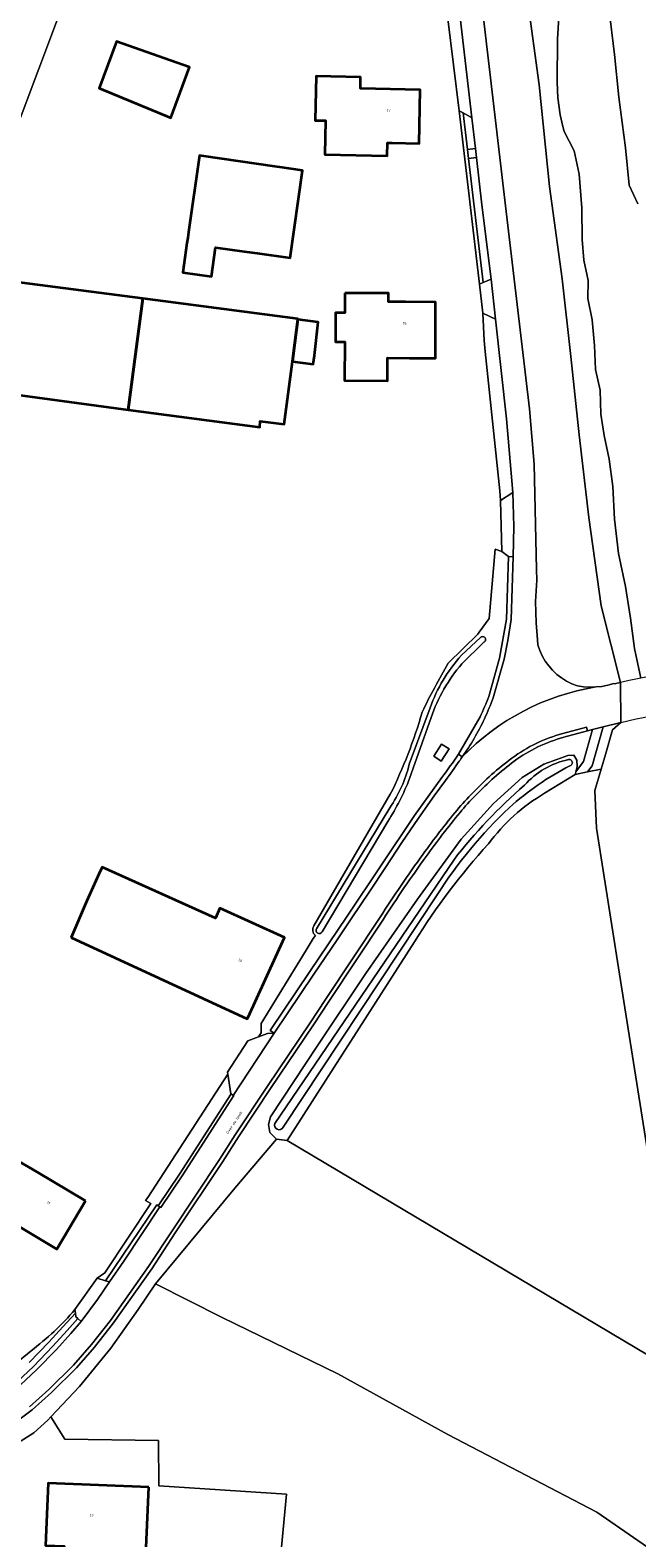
# Model space of a CAD drawing. Header units: metres. Extents: x 201541 to 204988, y 387833 to 394342.
# Tile 50 of 214: x 203641 to 203719, y 389694 to 389889. Entities that reach past the tile are written whole.
import ezdxf
from ezdxf.enums import TextEntityAlignment as Align

# ---------------------------------------------------------------- set-up
doc = ezdxf.new("R2010")
doc.units = ezdxf.units.M
doc.layers.get('Defpoints').update_dxf_attribs({"lineweight": 25})
for name, color, linetype, lineweight in [('B-WE-GR-BOUWLAND-GV', 80, 'Continuous', 13), ('B-WE-GR-GROENVOORZIENING-GV', 80, 'Continuous', 18), ('B-WE-GR-HOUTWAL-GV', 40, 'Continuous', 13), ('B-WE-IE-TERREINAFSCHEIDING_KUNSTMATIG_HEKWERK-G', 20, 'IE-TERREINAFSCHEIDING-KUNSTMATIG', 18), ('B-WE-KW-KUNSTWERK_DEK-GV', 170, 'Continuous', 18), ('B-WE-OG-BEBOUWING-GV', 7, 'Continuous', 35), ('B-WE-OG-BEBOUWING-T18', 10, 'Continuous', 18), ('B-WE-OG-TERREIN_ERF-GV', 7, 'Continuous', 18), ('B-WE-OG-TERREIN_ONBEGROEID-GV', 7, 'Continuous', 18), ('B-WE-OG-WATER-GV', 130, 'Continuous', 18), ('B-WE-OG-WATER_GREPPEL-GV', 160, 'Continuous', 18), ('B-WE-OG-WATER_SLOOT-GV', 120, 'Continuous', 18), ('B-WE-OG-WEG-GV', 7, 'Continuous', 18), ('B-WE-VH-VERHARDING_ASFALT-GV', 252, 'Continuous', 18), ('B-WE-VH-VERHARDING_BEDRIJFSVLOERPLAAT-GV', 252, 'Continuous', 18), ('B-WE-VH-VERHARDING_BETON-GV', 252, 'Continuous', 18), ('B-WE-VH-VERHARDING_BETONSTRAATSTEEN-GV', 252, 'Continuous', 18), ('B-WE-VH-VERHARDING_GRASBETONSTEEN-GV', 70, 'Continuous', 18), ('B-WE-VH-VERHARDING_HALFVERHARDING-GV', 252, 'Continuous', 18), ('B-WE-VH-VERHARDING_HALFVERHARDING_GRIND-GV', 252, 'Continuous', 18), ('B-WE-VH-VERHARDING_OPEN-GV', 252, 'Continuous', 18)]:
    doc.layers.add(name, color=color, linetype=linetype, lineweight=lineweight)
doc.styles.add('NLCS-ISO-M200-T18', font='NLCS-ISO.ttf', dxfattribs={"height": 0.36})
doc.linetypes.add('IE-TERREINAFSCHEIDING-KUNSTMATIG', pattern='A,4,[82,NLCS.SHX,S=0.75,R=90,X=0,Y=0],4,-2', length=10)

msp = doc.modelspace()

# ---------------------------------------------------------------- linework, layer by layer
at = {"layer": 'B-WE-GR-BOUWLAND-GV'}
msp.add_lwpolyline([(203538.511, 389730.405), (203542.978, 389726.131), (203559.887, 389757.639), (203571.806, 389780.102), (203525.553, 389801.499), (203561.655, 389880.162), (203565.566, 389878.56), (203589.599, 389867.223), (203628.384, 389849.237), (203630.791, 389855.159), (203632.325, 389859.395), (203646.259, 389896.323), (203647.847, 389895.724), (203648.363, 389895.529), (203649.807, 389899.803), (203604.905, 389921.251), (203596.492, 389925.115), (203592.363, 389927.077), (203553.611, 389945.078), (203568.331, 389959.204), (203571.514, 389961.771), (203586.097, 389973.532), (203600.481, 389983.793), (203617.325, 389995.218)], dxfattribs=at)
at = {"layer": 'B-WE-GR-GROENVOORZIENING-GV'}
for points in [[(203725.727, 389714.36), (203723.642, 389723.262), (203720.361, 389744.698), (203716.85, 389766.77), (203713.903, 389785.702), (203713.654, 389790.603), (203714.47, 389793.328), (203712.729, 389792.98), (203711.104, 389792.656), (203707.156, 389790.217)], [(203690.309, 389770.955), (203673.823, 389745.228), (203725.727, 389714.36)]]:
    msp.add_lwpolyline(points, dxfattribs=at)
for points in [[(203707.156, 389790.217, 0.1025534), (203699.892, 389783.668)], [(203699.892, 389783.668, 0.0472486), (203690.309, 389770.955)]]:
    msp.add_lwpolyline(points, format="xyb", dxfattribs=at)
at = {"layer": 'B-WE-GR-HOUTWAL-GV'}
for points in [[(203731.618, 389703.235), (203727.151, 389712.479), (203725.727, 389714.36), (203673.823, 389745.228), (203672.462, 389745.401), (203667.052, 389739.052), (203656.768, 389726.667)], [(203727.065, 389688.02), (203713.923, 389697.068), (203694.619, 389707.137), (203680.394, 389715.02), (203665.411, 389722.312), (203656.768, 389726.667), (203654.511, 389723.336), (203650.97, 389718.345), (203646.949, 389713.361), (203643.204, 389709.421), (203645.019, 389706.545), (203657.174, 389706.347), (203657.209, 389700.497), (203673.719, 389699.432), (203671.209, 389672.44)], [(203656.768, 389726.667), (203665.411, 389722.312), (203680.394, 389715.02), (203694.619, 389707.137), (203713.923, 389697.068), (203727.065, 389688.02), (203731.55, 389681.572), (203733.007, 389684.738)]]:
    msp.add_lwpolyline(points, dxfattribs=at)
at = {"layer": 'B-WE-IE-TERREINAFSCHEIDING_KUNSTMATIG_HEKWERK-G'}
for points in [[(203700.776, 389821.841), (203699.988, 389812.875)], [(203699.988, 389812.875), (203698.695, 389811.092)], [(203654.511, 389723.336), (203656.768, 389726.667)], [(203656.768, 389726.667), (203665.411, 389722.312), (203680.394, 389715.02), (203694.619, 389707.137), (203713.923, 389697.068), (203727.065, 389688.02), (203731.55, 389681.572)], [(203657.209, 389700.497), (203673.719, 389699.432), (203671.209, 389672.44), (203668.332, 389652.57)]]:
    msp.add_lwpolyline(points, dxfattribs=at)
at = {"layer": 'B-WE-KW-KUNSTWERK_DEK-GV'}
msp.add_lwpolyline([(203724.873, 389806.162), (203719.619, 389805.121), (203718.106, 389804.822), (203716.971, 389804.577), (203717.046, 389799.401), (203719.032, 389799.854), (203719.927, 389800.029), (203726.091, 389801.233), (203727.132, 389801.436), (203729.146, 389801.862), (203729.429, 389801.922), (203729.552, 389801.89), (203728.513, 389806.882)], close=True, dxfattribs=at)
at = {"layer": 'B-WE-OG-BEBOUWING-GV'}
for points in [[(203658.709, 389885.18), (203651.74, 389887.63), (203649.48, 389881.58), (203658.75, 389877.74), (203661.18, 389884.31)], [(203687.411, 389874.483), (203690.897, 389874.416), (203691.032, 389881.371), (203683.301, 389881.52), (203683.301, 389883.007), (203677.595, 389883.151), (203677.45, 389877.379), (203678.795, 389877.379), (203678.685, 389872.997), (203686.793, 389872.793), (203686.835, 389874.494)], [(203660.949, 389862.174), (203660.85, 389861.477), (203660.313, 389857.691), (203664.018, 389857.166), (203664.55, 389860.917), (203668.259, 389860.426), (203669.952, 389860.186), (203674.206, 389859.582), (203675.812, 389870.909), (203672.871, 389871.344), (203672.548, 389871.392), (203662.711, 389872.806), (203662.461, 389872.842), (203662.417, 389872.533), (203661.054, 389862.917)], [(203653.249, 389839.924), (203655.11, 389854.317), (203634.794, 389856.958), (203634.735, 389856.503), (203633.666, 389856.642), (203632.976, 389851.33), (203634.045, 389851.191), (203634.017, 389850.978), (203637.448, 389850.532), (203636.306, 389842.191)], [(203675.205, 389851.588), (203675.22, 389851.703), (203655.11, 389854.317), (203653.249, 389839.924), (203670.278, 389837.645), (203670.31, 389838.446), (203673.444, 389838.039), (203674.502, 389846.182), (203674.643, 389847.264)], [(203681.299, 389855.036), (203681.287, 389852.466), (203680.097, 389852.471), (203680.081, 389848.731), (203681.281, 389848.726), (203681.259, 389843.706), (203686.824, 389843.681), (203686.829, 389846.619), (203689.651, 389846.614), (203693.029, 389846.608), (203693.042, 389853.862), (203689.152, 389853.876), (203686.961, 389853.884), (203686.965, 389855.011)], [(203674.643, 389847.264), (203674.502, 389846.182), (203677.21, 389845.837), (203677.353, 389846.949), (203677.853, 389851.25), (203675.205, 389851.588)], [(203645.859, 389771.524), (203668.663, 389761.012), (203668.756, 389761.216), (203673.462, 389771.557), (203665.109, 389775.347), (203664.556, 389774.052), (203649.859, 389780.644), (203649.44, 389779.724), (203647.885, 389776.306)], [(203647.718, 389737.412), (203641.401, 389741.17), (203638.516, 389742.863), (203638.244, 389742.39), (203635.638, 389743.94), (203635.007, 389742.879), (203633.715, 389740.708), (203633.593, 389740.503), (203636.09, 389739.017), (203634.717, 389736.711), (203635.145, 389736.493), (203637.808, 389735.132), (203637.689, 389734.932), (203638.148, 389734.659), (203644.006, 389731.174)], [(203655.888, 389700.321), (203642.872, 389700.856), (203642.538, 389692.77), (203644.954, 389692.671), (203644.462, 389680.712), (203645.021, 389680.69), (203644.858, 389676.697), (203650.615, 389676.46), (203650.775, 389680.373), (203652.417, 389680.306), (203652.764, 389688.723), (203655.406, 389688.614)]]:
    msp.add_lwpolyline(points, close=True, dxfattribs=at)
at = {"layer": 'B-WE-OG-TERREIN_ERF-GV'}
for points in [[(203646.259, 389896.323), (203632.325, 389859.395)], [(203698.695, 389811.092), (203699.988, 389812.875), (203700.776, 389821.841), (203701.62, 389821.535), (203701.459, 389828.172), (203701.352, 389829.389), (203699.465, 389847.465), (203699.316, 389848.894), (203699.172, 389852.433), (203698.719, 389856.193), (203696.09, 389878.661), (203694.621, 389890.559)], [(203694.691, 389807.066), (203698.512, 389810.839)], [(203677.297, 389773.042), (203687.174, 389790.089)], [(203646.345, 389723.326), (203649.21, 389727.384), (203650.188, 389728.074), (203656.148, 389737.094), (203655.476, 389737.482), (203655.757, 389737.869), (203666.127, 389753.833), (203666.086, 389754.084), (203668.724, 389758.129), (203670.096, 389758.65), (203670.457, 389759.204), (203670.449, 389760.385), (203676.28, 389769.894), (203677.181, 389771.4), (203677.488, 389771.812)], [(203638.558, 389716.27), (203640.649, 389718.005)], [(203666.535, 389652.998), (203668.332, 389652.57), (203671.209, 389672.44), (203673.719, 389699.432), (203657.209, 389700.497), (203657.174, 389706.347), (203645.019, 389706.545), (203643.204, 389709.421), (203642.809, 389709.005), (203641.034, 389707.364), (203637.614, 389705.192), (203633.273, 389702.779), (203628.527, 389700.262), (203623.257, 389698.214), (203617.021, 389696.378), (203613.629, 389695.576), (203609.236, 389695.167), (203602.492, 389694.224), (203600.031, 389684.199), (203599.146, 389680.273), (203600.11, 389679.813)]]:
    msp.add_lwpolyline(points, dxfattribs=at)
for points in [[(203661.18, 389884.31), (203658.75, 389877.74), (203649.48, 389881.58), (203651.74, 389887.63), (203658.709, 389885.18)], [(203683.301, 389881.52), (203691.032, 389881.371), (203690.897, 389874.416), (203687.411, 389874.483), (203686.835, 389874.494), (203686.793, 389872.793), (203678.685, 389872.997), (203678.795, 389877.379), (203677.45, 389877.379), (203677.595, 389883.151), (203683.301, 389883.007)], [(203660.85, 389861.477), (203660.949, 389862.174), (203661.054, 389862.917), (203662.417, 389872.533), (203662.461, 389872.842), (203662.711, 389872.806), (203672.548, 389871.392), (203672.871, 389871.344), (203675.812, 389870.909), (203674.206, 389859.582), (203669.952, 389860.186), (203668.259, 389860.426), (203664.55, 389860.917), (203664.018, 389857.166), (203660.313, 389857.691)], [(203677.353, 389846.949), (203677.21, 389845.837), (203674.502, 389846.182), (203673.444, 389838.039), (203670.31, 389838.446), (203670.278, 389837.645), (203653.249, 389839.924), (203636.306, 389842.191), (203637.448, 389850.532), (203634.017, 389850.978), (203634.045, 389851.191), (203632.976, 389851.33), (203633.666, 389856.642), (203634.735, 389856.503), (203634.794, 389856.958), (203655.11, 389854.317), (203675.22, 389851.703), (203675.205, 389851.588), (203677.853, 389851.25)], [(203689.152, 389853.876), (203693.042, 389853.862), (203693.029, 389846.608), (203689.651, 389846.614), (203686.829, 389846.619), (203686.824, 389843.681), (203681.259, 389843.706), (203681.281, 389848.726), (203680.081, 389848.731), (203680.097, 389852.471), (203681.287, 389852.466), (203681.299, 389855.036), (203686.965, 389855.011), (203686.961, 389853.884)], [(203649.44, 389779.724), (203649.859, 389780.644), (203664.556, 389774.052), (203665.109, 389775.347), (203673.462, 389771.557), (203668.756, 389761.216), (203668.663, 389761.012), (203645.859, 389771.524), (203647.885, 389776.306)], [(203641.401, 389741.17), (203647.718, 389737.412), (203644.006, 389731.174), (203638.148, 389734.659), (203637.689, 389734.932), (203637.808, 389735.132), (203635.145, 389736.493), (203634.717, 389736.711), (203636.09, 389739.017), (203633.593, 389740.503), (203633.715, 389740.708), (203635.007, 389742.879), (203635.638, 389743.94), (203638.244, 389742.39), (203638.516, 389742.863)], [(203655.888, 389700.321), (203655.406, 389688.614), (203652.764, 389688.723), (203652.417, 389680.306), (203650.775, 389680.373), (203650.615, 389676.46), (203644.858, 389676.697), (203645.021, 389680.69), (203644.462, 389680.712), (203644.954, 389692.671), (203642.538, 389692.77), (203642.872, 389700.856)]]:
    msp.add_lwpolyline(points, close=True, dxfattribs=at)
for points in [[(203698.512, 389810.839, -0.0766058), (203698.695, 389811.092)], [(203691.313, 389800.749, -0.0226808), (203694.691, 389807.066)], [(203687.174, 389790.089, 0.0444822), (203691.313, 389800.749)], [(203677.488, 389771.812, -0.4089298), (203677.297, 389773.042)], [(203640.649, 389718.005, 0.0541664), (203646.345, 389723.326)]]:
    msp.add_lwpolyline(points, format="xyb", dxfattribs=at)
at = {"layer": 'B-WE-OG-TERREIN_ONBEGROEID-GV'}
msp.add_lwpolyline([(203616.67, 389702.17), (203617.619, 389702.449), (203620.508, 389703.372), (203623.22, 389704.437), (203625.924, 389705.667), (203628.004, 389706.665), (203630.868, 389708.163), (203632.665, 389709.26), (203635.904, 389711.528), (203637.385, 389712.686), (203638.9, 389714.03), (203640.956, 389715.95), (203643.492, 389718.575), (203645.343, 389720.609), (203646.696, 389722.19), (203646.451, 389722.402), (203646.398, 389722.864), (203644.781, 389721.105), (203642.945, 389719.088), (203640.43, 389716.485)], dxfattribs=at)
at = {"layer": 'B-WE-OG-WATER-GV'}
for points in [[(203719.25, 389866.608), (203718.115, 389869.011), (203717.646, 389873.836), (203716.779, 389880.421), (203716.204, 389885.929), (203715.479, 389891.989), (203715.173, 389896.817), (203715.799, 389901.079), (203717.029, 389906.058), (203718.738, 389910.637), (203721.154, 389916.307)], [(203709.049, 389891.517), (203708.833, 389887.917), (203708.803, 389882.337), (203708.86, 389880.329), (203709.162, 389878.11), (203709.527, 389876.61), (203709.711, 389875.955), (203711.011, 389873.478), (203711.638, 389870.418), (203711.992, 389866.086), (203712.049, 389861.95), (203712.25, 389859.299), (203712.822, 389856.649), (203712.742, 389854.343), (203713.323, 389851.583), (203713.644, 389848.222), (203713.736, 389845.138), (203714.349, 389842.443), (203714.462, 389839.346), (203714.867, 389836.595), (203715.527, 389833.522), (203715.983, 389829.95), (203716.217, 389825.739), (203716.731, 389821.3), (203717.632, 389817.026), (203718.269, 389812.922), (203718.81, 389808.986), (203719.619, 389805.121)], [(203695.387, 389781.568), (203672.246, 389747.447)], [(203673.292, 389746.968), (203693.248, 389777.06)]]:
    msp.add_lwpolyline(points, dxfattribs=at)
for points in [[(203702.594, 389788.351, -0.0658265), (203710.45, 389793.79)], [(203710.238, 389794.583, 0.1571609), (203704.554, 389791.274)], [(203710.45, 389793.79, 1.0079295), (203710.238, 389794.583)], [(203704.554, 389791.274, 0.0492214), (203695.387, 389781.568)], [(203693.248, 389777.06, -0.0631127), (203702.594, 389788.351)], [(203672.246, 389747.447, 0.9995723), (203673.292, 389746.968)]]:
    msp.add_lwpolyline(points, format="xyb", dxfattribs=at)
at = {"layer": 'B-WE-OG-WATER_GREPPEL-GV'}
for points in [[(203698.877, 389810.417), (203696.384, 389808.098)], [(203696.444, 389807.01), (203699.308, 389809.799)], [(203692.322, 389801.312), (203689.641, 389793.984)], [(203689.68, 389792.139), (203692.46, 389800.042)], [(203687.111, 389788.352), (203677.627, 389772.649)], [(203678.347, 389772.281), (203686.854, 389786.562)]]:
    msp.add_lwpolyline(points, dxfattribs=at)
for points in [[(203699.308, 389809.799, 1.1475642), (203698.877, 389810.417)], [(203696.384, 389808.098, 0.0949788), (203692.322, 389801.312)], [(203692.46, 389800.042, -0.0916368), (203696.444, 389807.01)], [(203689.641, 389793.984, -0.0917655), (203687.111, 389788.352)], [(203686.854, 389786.562, 0.0489972), (203689.68, 389792.139)], [(203677.627, 389772.649, 1.0199895), (203678.347, 389772.281)]]:
    msp.add_lwpolyline(points, format="xyb", dxfattribs=at)
at = {"layer": 'B-WE-OG-WATER_SLOOT-GV'}
for points in [[(203721.154, 389916.307), (203718.738, 389910.637), (203717.029, 389906.058), (203715.799, 389901.079), (203715.173, 389896.817), (203715.479, 389891.989), (203716.204, 389885.929), (203716.779, 389880.421), (203717.646, 389873.836), (203718.115, 389869.011), (203719.25, 389866.608)], [(203704.563, 389903.854), (203704.518, 389903.284), (203704.459, 389902.531), (203704.943, 389893.099), (203706.474, 389882), (203707.783, 389868.84), (203709.444, 389856.869), (203710.569, 389846.792), (203711.636, 389836.649), (203712.904, 389825.974), (203714.489, 389814.504), (203716.971, 389804.577), (203717.046, 389799.401), (203715.977, 389798.431), (203715.048, 389795.26), (203714.47, 389793.328), (203713.654, 389790.603), (203713.903, 389785.702), (203716.85, 389766.77), (203720.361, 389744.698), (203723.642, 389723.262), (203725.727, 389714.36), (203727.151, 389712.479), (203731.618, 389703.235)], [(203719.619, 389805.121), (203718.81, 389808.986), (203718.269, 389812.922), (203717.632, 389817.026), (203716.731, 389821.3), (203716.217, 389825.739), (203715.983, 389829.95), (203715.527, 389833.522), (203714.867, 389836.595), (203714.462, 389839.346), (203714.349, 389842.443), (203713.736, 389845.138), (203713.644, 389848.222), (203713.323, 389851.583), (203712.742, 389854.343), (203712.822, 389856.649), (203712.25, 389859.299), (203712.049, 389861.95), (203711.992, 389866.086), (203711.638, 389870.418), (203711.011, 389873.478), (203709.711, 389875.955), (203709.527, 389876.61), (203709.162, 389878.11), (203708.86, 389880.329), (203708.803, 389882.337), (203708.833, 389887.917), (203709.049, 389891.517)], [(203707.156, 389790.217), (203711.104, 389792.656), (203711.188, 389792.994), (203711.362, 389793.699), (203711.338, 389794.514), (203710.939, 389795.139), (203710.156, 389795.128), (203708.746, 389794.589), (203707.062, 389793.978), (203704.247, 389792.273), (203700.561, 389788.918), (203696.341, 389784.285), (203690.715, 389776.51), (203683.987, 389766.818), (203677.703, 389757.462), (203671.675, 389748.314), (203671.396, 389747.309), (203671.562, 389746.275), (203672.462, 389745.401), (203673.823, 389745.228)], [(203672.246, 389747.447), (203695.387, 389781.568)], [(203693.248, 389777.06), (203673.292, 389746.968)], [(203673.823, 389745.228), (203690.309, 389770.955)]]:
    msp.add_lwpolyline(points, dxfattribs=at)
for points in [[(203710.45, 389793.79, 0.0658265), (203702.594, 389788.351)], [(203704.554, 389791.274, -0.1571609), (203710.238, 389794.583)], [(203710.238, 389794.583, -1.0079295), (203710.45, 389793.79)], [(203695.387, 389781.568, -0.0492214), (203704.554, 389791.274)], [(203699.892, 389783.668, -0.1025534), (203707.156, 389790.217)], [(203702.594, 389788.351, 0.0631127), (203693.248, 389777.06)], [(203690.309, 389770.955, -0.0472486), (203699.892, 389783.668)], [(203673.292, 389746.968, -0.9995723), (203672.246, 389747.447)]]:
    msp.add_lwpolyline(points, format="xyb", dxfattribs=at)
at = {"layer": 'B-WE-OG-WEG-GV'}
for points in [[(203697.208, 389907.994), (203702.026, 389867.065), (203705.218, 389840.032), (203705.817, 389832.875), (203706.104, 389819.213), (203706.136, 389817.842), (203705.999, 389815.084), (203706.074, 389812.324), (203706.243, 389810.088), (203706.298, 389809.441), (203706.545, 389808.715), (203706.862, 389808.016), (203707.245, 389807.352), (203707.692, 389806.729), (203708.198, 389806.152), (203708.758, 389805.628), (203709.366, 389805.161), (203710.018, 389804.757), (203710.706, 389804.418), (203711.424, 389804.148), (203712.206, 389804.033), (203712.996, 389803.982), (203713.787, 389803.997), (203714.574, 389804.076), (203715.352, 389804.22), (203716.116, 389804.427), (203716.181, 389804.407), (203716.971, 389804.577), (203714.489, 389814.504), (203712.904, 389825.974), (203711.636, 389836.649), (203710.569, 389846.792), (203709.444, 389856.869), (203707.783, 389868.84), (203706.474, 389882), (203704.943, 389893.099)], [(203701.62, 389821.535), (203700.776, 389821.841), (203699.988, 389812.875), (203698.695, 389811.092)], [(203699.921, 389802.768), (203701.324, 389807.731), (203702.234, 389812.779), (203702.493, 389820.88), (203701.62, 389821.535)], [(203698.512, 389810.839), (203694.691, 389807.066)], [(203696.384, 389808.098), (203698.877, 389810.417)], [(203699.308, 389809.799), (203696.444, 389807.01)], [(203689.641, 389793.984), (203692.322, 389801.312)], [(203692.46, 389800.042), (203689.68, 389792.139)], [(203696.016, 389795.293), (203698.819, 389800.117)], [(203637.614, 389705.192), (203641.034, 389707.364), (203642.809, 389709.005), (203643.204, 389709.421), (203646.949, 389713.361), (203650.97, 389718.345), (203654.511, 389723.336), (203656.768, 389726.667), (203667.052, 389739.052), (203672.462, 389745.401), (203671.562, 389746.275), (203671.396, 389747.309), (203671.675, 389748.314), (203677.703, 389757.462), (203683.987, 389766.818), (203690.715, 389776.51), (203696.341, 389784.285), (203700.561, 389788.918), (203704.247, 389792.273), (203707.062, 389793.978), (203708.746, 389794.589), (203710.156, 389795.128), (203710.939, 389795.139), (203711.338, 389794.514), (203711.362, 389793.699), (203711.188, 389792.994), (203712.197, 389794.321), (203713.363, 389798.482), (203712.72, 389798.311), (203709.644, 389797.472)], [(203677.488, 389771.812), (203677.181, 389771.4), (203676.28, 389769.894), (203670.449, 389760.385), (203670.457, 389759.204), (203670.096, 389758.65), (203671.271, 389759.097), (203672.14, 389759.158), (203671.642, 389759.492), (203676.76, 389767.118), (203681.596, 389774.299), (203686.054, 389780.946), (203690.333, 389787.351), (203693.854, 389792.252)], [(203687.174, 389790.089), (203677.297, 389773.042)], [(203677.627, 389772.649), (203687.111, 389788.352)], [(203686.854, 389786.562), (203678.347, 389772.281)], [(203686.282, 389773.916), (203679.206, 389763.226), (203677.221, 389760.226), (203671.68, 389751.984), (203667.522, 389745.692), (203665.486, 389742.501), (203659.335, 389733.267), (203656.296, 389728.63), (203651.34, 389721.628), (203648.851, 389718.467), (203646.532, 389715.774), (203643.306, 389712.59), (203640.791, 389710.359), (203636.27, 389706.964)], [(203640.43, 389716.485), (203642.945, 389719.088), (203644.781, 389721.105), (203646.398, 389722.864), (203646.345, 389723.326)], [(203640.649, 389718.005), (203638.558, 389716.27), (203635.411, 389713.932), (203630.692, 389710.672), (203624.98, 389707.436), (203618.785, 389705.142), (203612.424, 389703.282), (203606.041, 389702.107), (203603.176, 389701.81), (203598.1, 389701.505), (203591.4, 389701.426), (203584.626, 389702.036), (203578.785, 389702.674), (203571.565, 389704.358), (203564.424, 389706.886), (203559.709, 389709.46), (203552.883, 389714.03), (203546.218, 389720.168)]]:
    msp.add_lwpolyline(points, dxfattribs=at)
for points in [[(203699.465, 389847.465), (203701.352, 389829.389), (203701.459, 389828.172), (203703.052, 389829.196), (203702.226, 389838.735), (203700.813, 389851.66), (203699.172, 389852.433), (203699.316, 389848.894)], [(203714.47, 389793.328), (203715.048, 389795.26), (203715.977, 389798.431), (203717.046, 389799.401), (203714.744, 389798.826), (203713.327, 389793.766), (203712.729, 389792.98)], [(203692.809, 389795.018), (203693.817, 389796.586), (203694.785, 389795.964), (203693.777, 389794.396)], [(203650.188, 389728.074), (203649.21, 389727.384), (203650.295, 389727.066), (203656.953, 389736.899), (203657.133, 389736.777), (203659.876, 389740.872), (203666.56, 389751.264), (203666.537, 389751.279), (203666.127, 389753.833), (203655.757, 389737.869), (203655.476, 389737.482), (203656.148, 389737.094)]]:
    msp.add_lwpolyline(points, close=True, dxfattribs=at)
for points in [[(203698.695, 389811.092, 0.0766058), (203698.512, 389810.839)], [(203698.877, 389810.417, -1.1475642), (203699.308, 389809.799)], [(203692.322, 389801.312, -0.0949788), (203696.384, 389808.098)], [(203694.691, 389807.066, 0.0226808), (203691.313, 389800.749)], [(203696.444, 389807.01, 0.0916368), (203692.46, 389800.042)], [(203698.819, 389800.117, 0.0204436), (203699.921, 389802.768)], [(203691.313, 389800.749, -0.0444822), (203687.174, 389790.089)], [(203709.644, 389797.472, 0.0945331), (203703.224, 389794.381)], [(203687.111, 389788.352, 0.0917655), (203689.641, 389793.984)], [(203693.854, 389792.252, 0.0075718), (203696.016, 389795.293)], [(203703.224, 389794.381, 0.0418977), (203698.23, 389789.948)], [(203689.68, 389792.139, -0.0489972), (203686.854, 389786.562)], [(203698.23, 389789.948, 0.0249661), (203696.207, 389787.727)], [(203696.207, 389787.727, 0.0162342), (203691.808, 389782.018)], [(203691.808, 389782.018, 0.0129512), (203686.282, 389773.916)], [(203677.297, 389773.042, 0.4089298), (203677.488, 389771.812)], [(203678.347, 389772.281, -1.0199895), (203677.627, 389772.649)], [(203646.345, 389723.326, -0.0541664), (203640.649, 389718.005)]]:
    msp.add_lwpolyline(points, format="xyb", dxfattribs=at)
at = {"layer": 'B-WE-VH-VERHARDING_ASFALT-GV'}
for points in [[(203713.787, 389803.997), (203712.996, 389803.982), (203712.206, 389804.033), (203711.424, 389804.148), (203710.706, 389804.418), (203710.018, 389804.757), (203709.366, 389805.161), (203708.758, 389805.628), (203708.198, 389806.152), (203707.692, 389806.729), (203707.245, 389807.352), (203706.862, 389808.016), (203706.545, 389808.715), (203706.298, 389809.441), (203706.243, 389810.088), (203706.074, 389812.324), (203705.999, 389815.084), (203706.136, 389817.842), (203706.104, 389819.213), (203705.817, 389832.875), (203705.218, 389840.032), (203702.026, 389867.065), (203697.208, 389907.994)], [(203696.238, 389890.746), (203697.743, 389877.745), (203698.2, 389873.751), (203698.332, 389872.6), (203699.035, 389866.464), (203700.237, 389856.815), (203700.813, 389851.66), (203702.226, 389838.735), (203703.052, 389829.196), (203703.181, 389824.804), (203703.112, 389820.859), (203702.832, 389812.723), (203702.417, 389810.003), (203701.907, 389807.587), (203700.492, 389802.583)], [(203717.046, 389799.401), (203716.971, 389804.577), (203716.181, 389804.407), (203716.116, 389804.427), (203715.352, 389804.22), (203714.574, 389804.076), (203713.787, 389803.997)], [(203709.514, 389797.955), (203712.588, 389798.793), (203712.72, 389798.311), (203713.363, 389798.482), (203714.744, 389798.826), (203717.046, 389799.401)], [(203694.334, 389791.892), (203692.858, 389789.893), (203690.826, 389787.01), (203688.69, 389783.865), (203686.555, 389780.615), (203684.513, 389777.543), (203682.095, 389773.966), (203680.304, 389771.242), (203677.257, 389766.782), (203672.14, 389759.158), (203666.837, 389751.086), (203666.896, 389751.047), (203660.21, 389740.652), (203657.464, 389736.552), (203657.332, 389736.643), (203652.675, 389729.593), (203650.82, 389726.912), (203649.254, 389724.648), (203647.15, 389721.798), (203645.793, 389720.212), (203643.93, 389718.165), (203641.377, 389715.522), (203639.304, 389713.586)], [(203640.474, 389710.746), (203642.965, 389712.955), (203646.166, 389716.116), (203648.465, 389718.785), (203650.939, 389721.927), (203655.883, 389728.911), (203658.918, 389733.542), (203665.067, 389742.774), (203667.103, 389745.964), (203671.264, 389752.261), (203676.804, 389760.502), (203678.789, 389763.502), (203685.863, 389774.189)]]:
    msp.add_lwpolyline(points, dxfattribs=at)
msp.add_lwpolyline([(203717.046, 389799.401), (203719.032, 389799.854), (203719.927, 389800.029), (203726.091, 389801.233), (203727.132, 389801.436), (203729.146, 389801.862), (203729.429, 389801.922), (203729.552, 389801.89), (203728.513, 389806.882), (203724.873, 389806.162), (203719.619, 389805.121), (203718.106, 389804.822), (203716.971, 389804.577)], close=True, dxfattribs=at)
for points in [[(203696.506, 389794.947, -0.1609695), (203713.787, 389803.997)], [(203713.787, 389803.997, 0.1609695), (203696.506, 389794.947)], [(203700.492, 389802.583, -0.0207023), (203699.364, 389799.865)], [(203699.364, 389799.865, -0.0457083), (203696.506, 389794.947)], [(203702.925, 389794.782, -0.0946101), (203709.514, 389797.955)], [(203696.106, 389794.398, -0.0103027), (203694.334, 389791.892)], [(203696.506, 389794.947, -0.0073602), (203696.106, 389794.398)], [(203697.873, 389790.298, -0.041726), (203702.925, 389794.782)], [(203695.821, 389788.045, -0.0248549), (203697.873, 389790.298)], [(203691.402, 389782.31, -0.0161606), (203695.821, 389788.045)], [(203685.863, 389774.189, -0.0128941), (203691.402, 389782.31)]]:
    msp.add_lwpolyline(points, format="xyb", dxfattribs=at)
at = {"layer": 'B-WE-VH-VERHARDING_BEDRIJFSVLOERPLAAT-GV'}
msp.add_lwpolyline([(203692.809, 389795.018), (203693.777, 389794.396), (203694.785, 389795.964), (203693.817, 389796.586)], close=True, dxfattribs=at)
at = {"layer": 'B-WE-VH-VERHARDING_BETON-GV'}
for points in [[(203709.514, 389797.955, 0.0946101), (203702.925, 389794.782)], [(203703.224, 389794.381, -0.0945331), (203709.644, 389797.472)], [(203702.925, 389794.782, 0.041726), (203697.873, 389790.298)], [(203698.23, 389789.948, -0.0418977), (203703.224, 389794.381)], [(203697.873, 389790.298, 0.0248549), (203695.821, 389788.045)], [(203696.207, 389787.727, -0.0249661), (203698.23, 389789.948)], [(203695.821, 389788.045, 0.0161606), (203691.402, 389782.31)], [(203691.808, 389782.018, -0.0162342), (203696.207, 389787.727)], [(203691.402, 389782.31, 0.0128941), (203685.863, 389774.189)], [(203686.282, 389773.916, -0.0129512), (203691.808, 389782.018)]]:
    msp.add_lwpolyline(points, format="xyb", dxfattribs=at)
for points in [[(203709.644, 389797.472), (203712.72, 389798.311), (203712.588, 389798.793), (203709.514, 389797.955)], [(203685.863, 389774.189), (203678.789, 389763.502), (203676.804, 389760.502), (203671.264, 389752.261), (203667.103, 389745.964), (203665.067, 389742.774), (203658.918, 389733.542), (203655.883, 389728.911), (203650.939, 389721.927), (203648.465, 389718.785), (203646.166, 389716.116), (203642.965, 389712.955), (203640.474, 389710.746)], [(203636.27, 389706.964), (203640.791, 389710.359), (203643.306, 389712.59), (203646.532, 389715.774), (203648.851, 389718.467), (203651.34, 389721.628), (203656.296, 389728.63), (203659.335, 389733.267), (203665.486, 389742.501), (203667.522, 389745.692), (203671.68, 389751.984), (203677.221, 389760.226), (203679.206, 389763.226), (203686.282, 389773.916)]]:
    msp.add_lwpolyline(points, dxfattribs=at)
at = {"layer": 'B-WE-VH-VERHARDING_BETONSTRAATSTEEN-GV'}
for points in [[(203696.09, 389878.661), (203698.719, 389856.193), (203699.199, 389856.39), (203697.317, 389872.481), (203697.182, 389873.634), (203696.628, 389878.363)], [(203698.332, 389872.6), (203698.2, 389873.751), (203697.182, 389873.634), (203697.317, 389872.481)], [(203650.295, 389727.066), (203650.82, 389726.912), (203652.675, 389729.593), (203657.332, 389736.643), (203657.133, 389736.777), (203656.953, 389736.899)]]:
    msp.add_lwpolyline(points, close=True, dxfattribs=at)
at = {"layer": 'B-WE-VH-VERHARDING_GRASBETONSTEEN-GV'}
for points in [[(203700.492, 389802.583), (203701.907, 389807.587), (203702.417, 389810.003), (203702.832, 389812.723), (203703.112, 389820.859), (203702.493, 389820.88), (203702.234, 389812.779), (203701.324, 389807.731), (203699.921, 389802.768)], [(203698.819, 389800.117), (203696.016, 389795.293), (203696.506, 389794.947)], [(203696.506, 389794.947), (203696.016, 389795.293)], [(203693.854, 389792.252), (203690.333, 389787.351), (203686.054, 389780.946), (203681.596, 389774.299), (203676.76, 389767.118), (203671.642, 389759.492), (203672.14, 389759.158)], [(203672.14, 389759.158), (203677.257, 389766.782), (203680.304, 389771.242), (203682.095, 389773.966), (203684.513, 389777.543), (203686.555, 389780.615), (203688.69, 389783.865), (203690.826, 389787.01), (203692.858, 389789.893), (203694.334, 389791.892)], [(203639.304, 389713.586), (203641.377, 389715.522), (203643.93, 389718.165), (203645.793, 389720.212), (203647.15, 389721.798), (203646.696, 389722.19), (203645.343, 389720.609), (203643.492, 389718.575), (203640.956, 389715.95), (203638.9, 389714.03)]]:
    msp.add_lwpolyline(points, dxfattribs=at)
for points in [[(203699.921, 389802.768, -0.0204436), (203698.819, 389800.117)], [(203699.364, 389799.865, 0.0207023), (203700.492, 389802.583)], [(203696.506, 389794.947, 0.0457083), (203699.364, 389799.865)], [(203696.016, 389795.293, -0.0075718), (203693.854, 389792.252)], [(203694.334, 389791.892, 0.0103027), (203696.106, 389794.398)], [(203696.106, 389794.398, 0.0073602), (203696.506, 389794.947)]]:
    msp.add_lwpolyline(points, format="xyb", dxfattribs=at)
msp.add_lwpolyline([(203666.896, 389751.047), (203666.837, 389751.086), (203666.56, 389751.264), (203659.876, 389740.872), (203657.133, 389736.777), (203657.332, 389736.643), (203657.464, 389736.552), (203660.21, 389740.652)], close=True, dxfattribs=at)
at = {"layer": 'B-WE-VH-VERHARDING_HALFVERHARDING-GV'}
msp.add_lwpolyline([(203711.104, 389792.656), (203712.729, 389792.98), (203713.327, 389793.766), (203714.744, 389798.826), (203713.363, 389798.482), (203712.197, 389794.321), (203711.188, 389792.994)], close=True, dxfattribs=at)
at = {"layer": 'B-WE-VH-VERHARDING_HALFVERHARDING_GRIND-GV'}
for points in [[(203697.743, 389877.745), (203696.628, 389878.363), (203697.182, 389873.634), (203698.2, 389873.751)], [(203697.317, 389872.481), (203699.199, 389856.39), (203700.237, 389856.815), (203699.035, 389866.464), (203698.332, 389872.6)]]:
    msp.add_lwpolyline(points, close=True, dxfattribs=at)
at = {"layer": 'B-WE-VH-VERHARDING_OPEN-GV'}
for points in [[(203696.09, 389878.661), (203696.628, 389878.363), (203697.743, 389877.745), (203696.238, 389890.746), (203694.621, 389890.559)], [(203699.172, 389852.433), (203700.813, 389851.66), (203700.237, 389856.815), (203699.199, 389856.39), (203698.719, 389856.193)], [(203701.459, 389828.172), (203701.62, 389821.535), (203702.493, 389820.88), (203703.112, 389820.859), (203703.181, 389824.804), (203703.052, 389829.196)], [(203670.096, 389758.65), (203668.724, 389758.129), (203666.086, 389754.084), (203666.127, 389753.833), (203666.537, 389751.279), (203666.56, 389751.264), (203666.837, 389751.086), (203672.14, 389759.158), (203671.271, 389759.097)], [(203650.82, 389726.912), (203650.295, 389727.066), (203649.21, 389727.384), (203646.345, 389723.326), (203646.398, 389722.864), (203646.451, 389722.402), (203646.696, 389722.19), (203647.15, 389721.798), (203649.254, 389724.648)]]:
    msp.add_lwpolyline(points, close=True, dxfattribs=at)

# ---------------------------------------------------------------- texts
at = {"layer": 'B-WE-OG-BEBOUWING-T18', "style": 'NLCS-ISO-M200-T18'}
for s, rotation, p in [('17', 358.9, (203686.979, 389878.673)), ('15', 359.9, (203689.037, 389851.115)), ('13', 335.6, (203667.713, 389768.58)), ('11', 329.3, (203642.928, 389737.184)), ('12', 357.7, (203648.513, 389696.621))]:
    msp.add_text(s, height=0.36, rotation=rotation, dxfattribs=at).set_placement(p, align=Align.MIDDLE)
at = {"layer": 'Defpoints', "color": 250, "style": 'NLCS-ISO-M200-T18'}
msp.add_text('Over de beek', height=0.36, rotation=56.6, dxfattribs=at).set_placement((203666.966, 389747.562), align=Align.MIDDLE)

doc.saveas('drawing.dxf')
